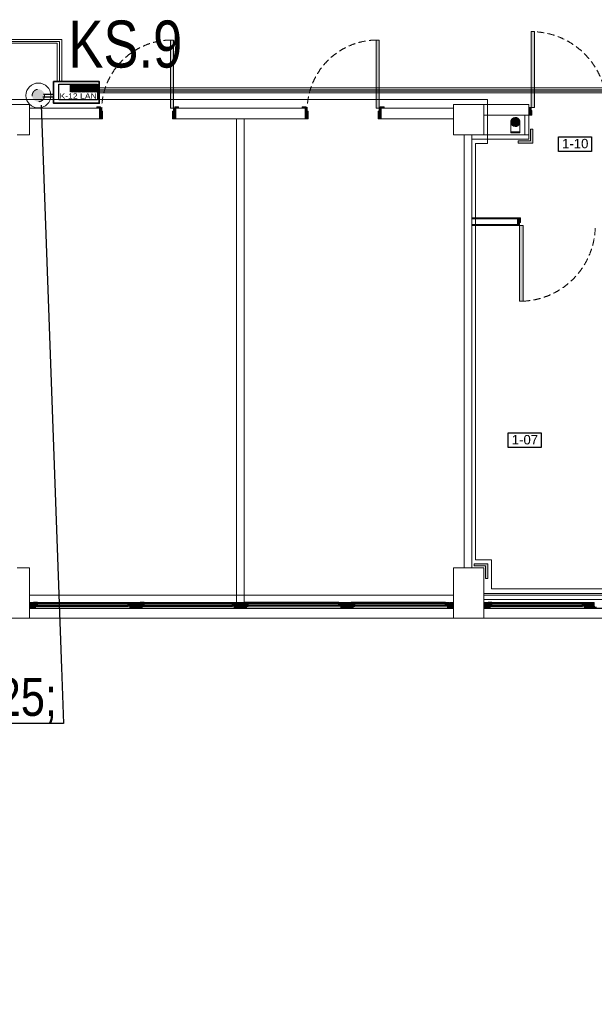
# Model space of a CAD drawing. Header units: millimetres. Extents: x -1662057 to -197461, y -941126 to 63888.
# Tile 36 of 209: x -1590217 to -1584103, y -699515 to -689050. Entities that reach past the tile are written whole.
import ezdxf
from ezdxf import colors
from ezdxf.entities.mleader import LeaderData, LeaderLine
from ezdxf.enums import TextEntityAlignment as Align
from ezdxf.math import Vec2, Vec3

# ---------------------------------------------------------------- set-up
doc = ezdxf.new("R2010")
doc.units = ezdxf.units.MM
doc.set_wipeout_variables(frame=1)
doc.linetypes.add('Dashed', pattern=[112.5, 75, -37.5])
doc.linetypes.add('KL', pattern=[4, 2, -2])
doc.layers.get('0').update_dxf_attribs({"linetype": 'CONTINUOUS'})
for name, color, linetype in [('2d - linijas _ fili.z', 7, 'CONTINUOUS'), ('_Logi', 7, 'CONTINUOUS'), ('Durvis', 7, 'CONTINUOUS'), ('esoshas', 7, 'CONTINUOUS'), ('ESS AS', 5, 'CONTINUOUS'), ('ESS_AS_iekartas', 102, 'CONTINUOUS'), ('explikaacija#1_Pen_No__1_Pen_No__7', 7, 'CONTINUOUS'), ('hachi', 7, 'CONTINUOUS'), ('Jaunas-W112', 7, 'CONTINUOUS'), ('UAS', 240, 'CONTINUOUS'), ('VS-AS_Iekartas', 5, 'CONTINUOUS')]:
    doc.layers.add(name, color=color, linetype=linetype)
for name, color, linetype, lineweight in [('AS', 1, 'CONTINUOUS', 18), ('AS_kabelis', 16, 'CONTINUOUS', 15), ('VS_AS', 5, 'CONTINUOUS', 25)]:
    doc.layers.add(name, color=color, linetype=linetype, lineweight=lineweight)
doc.styles.add('DEL_Arial Narrow', font='ARIALN.TTF')
doc.styles.add('GENERATED_STYLE_1', font='arial.ttf')
doc.styles.add('LV', font='arial.ttf')
doc.styles.add('MKM_Arial narrow', font='ARIALN.TTF')
doc.linetypes.add('Symbol-000', pattern='A,0,[2,AR-21.Shx,S=4.563492,R=0,X=0,Y=0],-625,0', length=625)

# ---------------------------------------------------------------- blocks, each defined once
blk = doc.blocks.new('DEL_VS-AS_kontroles_panelis')
blk.add_wipeout([(-326, 261), (326, 261), (326, -1), (-326, -1)]).dxf.layer = 'AS_kabelis'
at = {"layer": 'VS-AS_Iekartas', "color": 0}
for p, q in [((-325, 260), (325, 260)), ((-325, 0), (-325, 260)), ((-130, 252), (-122, 260)), ((-130, 229), (-99, 260)), ((-130, 207), (-77, 260)), ((-130, 184), (-54, 260)), ((-130, 162), (-32, 260)), ((-130, 139), (-9, 260)), ((-18, 130), (-130, 242)), ((-40, 130), (-130, 220)), ((-63, 130), (-130, 197)), ((-85, 130), (-130, 175)), ((5, 130), (-125, 260)), ((-117, 130), (13, 260)), ((27, 130), (-103, 260)), ((-95, 130), (35, 260)), ((50, 130), (-80, 260)), ((-72, 130), (58, 260)), ((72, 130), (-58, 260)), ((-50, 130), (80, 260)), ((95, 130), (-35, 260)), ((-27, 130), (103, 260)), ((117, 130), (-13, 260)), ((-5, 130), (125, 260)), ((139, 130), (9, 260)), ((18, 130), (148, 260)), ((162, 130), (32, 260)), ((40, 130), (170, 260)), ((184, 130), (54, 260)), ((63, 130), (193, 260)), ((207, 130), (77, 260)), ((85, 130), (215, 260)), ((229, 130), (99, 260)), ((108, 130), (238, 260)), ((252, 130), (122, 260)), ((130, 130), (260, 260)), ((274, 130), (144, 260)), ((152, 130), (282, 260)), ((297, 130), (167, 260)), ((175, 130), (305, 260)), ((319, 130), (189, 260)), ((197, 130), (325, 258)), ((325, 146), (211, 260)), ((220, 130), (325, 235)), ((325, 169), (234, 260)), ((242, 130), (325, 213)), ((325, 191), (256, 260)), ((265, 130), (325, 190)), ((325, 214), (279, 260)), ((287, 130), (325, 168)), ((325, 236), (301, 260)), ((325, 259), (324, 260)), ((325, 260), (325, 0)), ((325, 0), (-325, 0)), ((-108, 130), (-130, 152)), ((310, 130), (325, 145))]:
    blk.add_line(p, q, dxfattribs=at)
blk.add_lwpolyline([(-130, 260), (325, 260), (325, 130), (-130, 130)], close=True, dxfattribs=at)
at = {"layer": 'VS-AS_Iekartas', "color": 0, "style": 'DEL_Arial Narrow', "width": 1.4}
blk.add_attdef('TIPS', text='', height=90, dxfattribs=at).set_placement((0, -10), align=Align.BOTTOM_CENTER)
blk = doc.blocks.new('_None')

msp = doc.modelspace()

# ---------------------------------------------------------------- hatches: boundary and pattern name
at = {"layer": '2d - linijas _ fili.z', "linetype": 'Continuous', "lineweight": 0}
for points in [[(-1584782.51056, -690213.91679), (-1584782.51056, -690336.44351), (-1584915.37867, -690336.44351), (-1584915.37867, -690361.13582), (-1584782.51056, -690361.13582), (-1584757.81825, -690361.13582), (-1584757.81825, -690213.91679)], [(-1585383.18872, -694856.58321), (-1585260.662, -694856.58321), (-1585260.662, -694989.45133), (-1585235.96969, -694989.45133), (-1585235.96969, -694856.58321), (-1585235.96969, -694831.8909), (-1585383.18872, -694831.8909)]]:
    msp.add_hatch(color=7, dxfattribs=at).paths.add_polyline_path(points, flags=0)
at = {"layer": '_Logi', "linetype": 'Continuous'}
for points in [[(-1590068.90696, -695263.59387), (-1590068.90696, -695283.84387), (-1590028.40696, -695283.84387), (-1590028.40696, -695243.34387), (-1590068.90696, -695243.34387)], [(-1589024.00696, -695263.59387), (-1589024.00696, -695243.34387), (-1589064.50696, -695243.34387), (-1589064.50696, -695283.84387), (-1589024.00696, -695283.84387)], [(-1588934.90696, -695263.59387), (-1588934.90696, -695283.84387), (-1588894.40696, -695283.84387), (-1588894.40696, -695243.34387), (-1588934.90696, -695243.34387)], [(-1587914.30696, -695263.59387), (-1587914.30696, -695243.34387), (-1587954.80696, -695243.34387), (-1587954.80696, -695283.84387), (-1587914.30696, -695283.84387)], [(-1587825.20696, -695263.59387), (-1587825.20696, -695283.84387), (-1587784.70696, -695283.84387), (-1587784.70696, -695243.34387), (-1587825.20696, -695243.34387)], [(-1586780.30696, -695263.59387), (-1586780.30696, -695243.34387), (-1586820.80696, -695243.34387), (-1586820.80696, -695283.84387), (-1586780.30696, -695283.84387)], [(-1586691.20696, -695263.59387), (-1586691.20696, -695283.84387), (-1586650.70696, -695283.84387), (-1586650.70696, -695243.34387), (-1586691.20696, -695243.34387)], [(-1585646.30696, -695263.59387), (-1585646.30696, -695243.34387), (-1585686.80696, -695243.34387), (-1585686.80696, -695283.84387), (-1585646.30696, -695283.84387)], [(-1585233.20696, -695263.59387), (-1585233.20696, -695283.84387), (-1585192.70696, -695283.84387), (-1585192.70696, -695243.34387), (-1585233.20696, -695243.34387)], [(-1584188.30696, -695263.59387), (-1584188.30696, -695243.34387), (-1584228.80696, -695243.34387), (-1584228.80696, -695283.84387), (-1584188.30696, -695283.84387)]]:
    msp.add_hatch(color=7, dxfattribs=at).paths.add_polyline_path(points, flags=0)
at = {"layer": 'Durvis', "linetype": 'Continuous', "lineweight": 0}
for points in [[(-1584777.17696, -689982.39387), (-1584740.63866, -689982.39387), (-1584740.63866, -689177.25387), (-1584777.17696, -689177.25387)], [(-1588580.28974, -689990.49387), (-1588580.28974, -689266.35387), (-1588612.68974, -689266.35387), (-1588612.68974, -689990.49387)], [(-1586393.52751, -689990.49387), (-1586393.52751, -689266.35387), (-1586425.92751, -689266.35387), (-1586425.92751, -689990.49387)], [(-1589357.07974, -689990.49387), (-1589357.07974, -689975.10387), (-1589397.57974, -689975.10387), (-1589397.57974, -689990.49387)], [(-1589367.60974, -690103.89387), (-1589335.20974, -690103.89387), (-1589335.20974, -690022.89387), (-1589344.92974, -690022.89387), (-1589344.92974, -689990.49387), (-1589367.60974, -689990.49387)], [(-1588557.60974, -689990.49387), (-1588580.28974, -689990.49387), (-1588580.28974, -690022.89387), (-1588590.00974, -690022.89387), (-1588590.00974, -690103.89387), (-1588557.60974, -690103.89387)], [(-1588568.13974, -689975.10387), (-1588568.13974, -689990.49387), (-1588527.63974, -689990.49387), (-1588527.63974, -689975.10387)], [(-1587170.31751, -689990.49387), (-1587170.31751, -689975.10387), (-1587210.81751, -689975.10387), (-1587210.81751, -689990.49387)], [(-1587180.84751, -690103.89387), (-1587148.44751, -690103.89387), (-1587148.44751, -690022.89387), (-1587158.16751, -690022.89387), (-1587158.16751, -689990.49387), (-1587180.84751, -689990.49387)], [(-1586370.84751, -689990.49387), (-1586393.52751, -689990.49387), (-1586393.52751, -690022.89387), (-1586403.24751, -690022.89387), (-1586403.24751, -690103.89387), (-1586370.84751, -690103.89387)], [(-1586381.37751, -689975.10387), (-1586381.37751, -689990.49387), (-1586340.87751, -689990.49387), (-1586340.87751, -689975.10387)], [(-1584799.85696, -689982.39387), (-1584799.85696, -690063.39387), (-1584767.45696, -690063.39387), (-1584767.45696, -690014.79387), (-1584777.17696, -690014.79387), (-1584777.17696, -689982.39387)], [(-1584921.35696, -691237.89387), (-1584898.67696, -691237.89387), (-1584898.67696, -691205.49387), (-1584888.95696, -691205.49387), (-1584888.95696, -691156.89387), (-1584921.35696, -691156.89387)], [(-1584898.67696, -691237.89387), (-1584898.67696, -692043.03387), (-1584862.13866, -692043.03387), (-1584862.13866, -691237.89387)], [(-1590113.45696, -695304.09387), (-1590048.65696, -695304.09387), (-1590048.65696, -695287.22067), (-1590068.90696, -695287.22067), (-1590073.40579, -695287.22067), (-1590073.40579, -695243.34387), (-1590113.45696, -695243.34387)], [(-1588979.45696, -695304.09387), (-1588979.45696, -695243.34387), (-1589019.50812, -695243.34387), (-1589019.50812, -695287.22067), (-1589024.00696, -695287.22067), (-1589044.25696, -695287.22067), (-1589044.25696, -695304.09387)], [(-1588979.45696, -695304.09387), (-1588914.65696, -695304.09387), (-1588914.65696, -695287.22067), (-1588934.90696, -695287.22067), (-1588939.40579, -695287.22067), (-1588939.40579, -695243.34387), (-1588979.45696, -695243.34387)], [(-1587869.75696, -695304.09387), (-1587869.75696, -695243.34387), (-1587909.80812, -695243.34387), (-1587909.80812, -695287.22067), (-1587914.30696, -695287.22067), (-1587934.55696, -695287.22067), (-1587934.55696, -695304.09387)], [(-1587869.75696, -695304.09387), (-1587804.95696, -695304.09387), (-1587804.95696, -695287.22067), (-1587825.20696, -695287.22067), (-1587829.70579, -695287.22067), (-1587829.70579, -695243.34387), (-1587869.75696, -695243.34387)], [(-1586735.75696, -695304.09387), (-1586735.75696, -695243.34387), (-1586775.80812, -695243.34387), (-1586775.80812, -695287.22067), (-1586780.30696, -695287.22067), (-1586800.55696, -695287.22067), (-1586800.55696, -695304.09387)], [(-1586735.75696, -695304.09387), (-1586670.95696, -695304.09387), (-1586670.95696, -695287.22067), (-1586691.20696, -695287.22067), (-1586695.70579, -695287.22067), (-1586695.70579, -695243.34387), (-1586735.75696, -695243.34387)], [(-1585601.75696, -695304.09387), (-1585601.75696, -695243.34387), (-1585641.80812, -695243.34387), (-1585641.80812, -695287.22067), (-1585646.30696, -695287.22067), (-1585666.55696, -695287.22067), (-1585666.55696, -695304.09387)], [(-1585277.75696, -695304.09387), (-1585212.95696, -695304.09387), (-1585212.95696, -695287.22067), (-1585233.20696, -695287.22067), (-1585237.70579, -695287.22067), (-1585237.70579, -695243.34387), (-1585277.75696, -695243.34387)], [(-1584143.75696, -695304.09387), (-1584143.75696, -695243.34387), (-1584183.80812, -695243.34387), (-1584183.80812, -695287.22067), (-1584188.30696, -695287.22067), (-1584208.55696, -695287.22067), (-1584208.55696, -695304.09387)], [(-1584143.75696, -695304.09387), (-1584078.95696, -695304.09387), (-1584078.95696, -695287.22067), (-1584099.20696, -695287.22067), (-1584103.70579, -695287.22067), (-1584103.70579, -695243.34387), (-1584143.75696, -695243.34387)]]:
    msp.add_hatch(color=7, dxfattribs=at).paths.add_polyline_path(points, flags=0)
at = {"layer": 'esoshas', "linetype": 'Continuous', "lineweight": 0}
msp.add_hatch(color=7, dxfattribs=at).paths.add_polyline_path([(-1584992.60856, -690137.43796, 1), (-1584895.40856, -690137.43796, 1)], flags=0)
at = {"layer": 'Jaunas-W112', "linetype": 'Continuous', "lineweight": 0}
for points in [[(-1584921.35696, -691156.89387), (-1585407.35696, -691156.89387), (-1585407.35696, -691167.01887), (-1584921.35696, -691167.01887)], [(-1585407.35696, -691237.89387), (-1584921.35696, -691237.89387), (-1584921.35696, -691227.76887), (-1585407.35696, -691227.76887)]]:
    msp.add_hatch(color=7, dxfattribs=at).paths.add_polyline_path(points, flags=0)
at = {"layer": 'UAS'}
h = msp.add_hatch(color=5, dxfattribs=at)
h.paths.add_polyline_path([(-1590018.2478, -689855.72725), (-1590047.41334, -689796.57045, 0.2855923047), (-1590084.20351, -689855.72725, 0.5262828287), (-1589994.58103, -689917.29055)])
h.paths.add_polyline_path([(-1590018.85911, -689854.48732), (-1590018.74721, -689854.42815), (-1589994.58103, -689917.29055, 0.3103731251), (-1589952.29209, -689855.72725, 0.5557031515), (-1590047.41334, -689796.57045)])

# ---------------------------------------------------------------- linework, layer by layer
at = {"color": 7, "linetype": 'Symbol-000', "lineweight": 0}
for p, q in [((-1590492.57448, -689897.49007), (-1585238.72063, -689897.49007)), ((-1585238.72063, -689897.49007), (-1585238.72063, -690364.47779)), ((-1585238.72063, -690364.47779), (-1585368.1917, -690364.47779)), ((-1585368.1917, -690364.47779), (-1585368.1917, -694790.61404)), ((-1585198.62805, -694790.61404), (-1585368.1917, -694790.61404)), ((-1585198.62805, -695098.92988), (-1585198.62805, -694790.61404)), ((-1580816.59187, -695098.92988), (-1585198.62805, -695098.92988))]:
    msp.add_line(p, q, dxfattribs=at)
at = {"color": 7, "linetype": 'Continuous', "lineweight": 0}
for p, q in [((-1584992.60856, -690137.43796), (-1584992.60856, -690253.34368)), ((-1584895.40856, -690137.43796), (-1584895.40856, -690253.34368)), ((-1584895.40856, -690242.90212), (-1584992.60856, -690242.90212)), ((-1584895.40856, -690253.34368), (-1584992.60856, -690253.34368))]:
    msp.add_line(p, q, dxfattribs=at)
at = {"layer": '2d - linijas _ fili.z', "color": 7, "linetype": 'Continuous', "lineweight": 0}
for p, q in [((-1584782.51056, -690213.91679), (-1584782.51056, -690336.44351)), ((-1584757.81825, -690213.91679), (-1584782.51056, -690213.91679)), ((-1584757.81825, -690361.13582), (-1584757.81825, -690213.91679)), ((-1584782.51056, -690336.44351), (-1584915.37867, -690336.44351)), ((-1584915.37867, -690336.44351), (-1584915.37867, -690361.13582)), ((-1584915.37867, -690361.13582), (-1584782.51056, -690361.13582)), ((-1584782.51056, -690361.13582), (-1584757.81825, -690361.13582)), ((-1585235.96969, -694831.8909), (-1585383.18872, -694831.8909)), ((-1585383.18872, -694831.8909), (-1585383.18872, -694856.58321)), ((-1585383.18872, -694856.58321), (-1585260.662, -694856.58321)), ((-1585260.662, -694856.58321), (-1585260.662, -694989.45133)), ((-1585235.96969, -694856.58321), (-1585235.96969, -694831.8909)), ((-1585235.96969, -694989.45133), (-1585235.96969, -694856.58321)), ((-1585260.662, -694989.45133), (-1585235.96969, -694989.45133)), ((-1580741.75696, -695147.82583), (-1585277.75696, -695147.82583))]:
    msp.add_line(p, q, dxfattribs=at)
at = {"layer": '_Logi', "color": 7, "linetype": 'Continuous'}
for p, q in [((-1590113.45696, -695304.09387), (-1585601.75696, -695304.09387)), ((-1590028.40696, -695243.34387), (-1590068.90696, -695243.34387)), ((-1590068.90696, -695243.34387), (-1590068.90696, -695263.59387)), ((-1590068.90696, -695263.59387), (-1590068.90696, -695283.84387)), ((-1590068.90696, -695283.84387), (-1590028.40696, -695283.84387)), ((-1590028.40696, -695283.84387), (-1590028.40696, -695243.34387)), ((-1590028.40696, -695243.34387), (-1589064.50696, -695243.34387)), ((-1589064.50696, -695255.49387), (-1590028.40696, -695255.49387)), ((-1589064.50696, -695271.69387), (-1590028.40696, -695271.69387)), ((-1590028.40696, -695283.84387), (-1589064.50696, -695283.84387)), ((-1589064.50696, -695283.84387), (-1589064.50696, -695243.34387)), ((-1589064.50696, -695243.34387), (-1589024.00696, -695243.34387)), ((-1589024.00696, -695283.84387), (-1589064.50696, -695283.84387)), ((-1589024.00696, -695243.34387), (-1589024.00696, -695263.59387)), ((-1589024.00696, -695263.59387), (-1589024.00696, -695283.84387)), ((-1588894.40696, -695243.34387), (-1588934.90696, -695243.34387)), ((-1588934.90696, -695243.34387), (-1588934.90696, -695263.59387)), ((-1588934.90696, -695263.59387), (-1588934.90696, -695283.84387)), ((-1588934.90696, -695283.84387), (-1588894.40696, -695283.84387)), ((-1588894.40696, -695283.84387), (-1588894.40696, -695243.34387)), ((-1588894.40696, -695243.34387), (-1587954.80696, -695243.34387)), ((-1587954.80696, -695255.49387), (-1588894.40696, -695255.49387)), ((-1587954.80696, -695271.69387), (-1588894.40696, -695271.69387)), ((-1588894.40696, -695283.84387), (-1587954.80696, -695283.84387)), ((-1587954.80696, -695283.84387), (-1587954.80696, -695243.34387)), ((-1587954.80696, -695243.34387), (-1587914.30696, -695243.34387)), ((-1587914.30696, -695283.84387), (-1587954.80696, -695283.84387)), ((-1587914.30696, -695243.34387), (-1587914.30696, -695263.59387)), ((-1587914.30696, -695263.59387), (-1587914.30696, -695283.84387)), ((-1587784.70696, -695243.34387), (-1587825.20696, -695243.34387)), ((-1587825.20696, -695243.34387), (-1587825.20696, -695263.59387)), ((-1587825.20696, -695263.59387), (-1587825.20696, -695283.84387)), ((-1587825.20696, -695283.84387), (-1587784.70696, -695283.84387)), ((-1587784.70696, -695283.84387), (-1587784.70696, -695243.34387)), ((-1586820.80696, -695243.34387), (-1587784.70696, -695243.34387)), ((-1587784.70696, -695255.49387), (-1586820.80696, -695255.49387)), ((-1587784.70696, -695271.69387), (-1586820.80696, -695271.69387)), ((-1586820.80696, -695283.84387), (-1587784.70696, -695283.84387)), ((-1586820.80696, -695283.84387), (-1586820.80696, -695243.34387)), ((-1586820.80696, -695243.34387), (-1586780.30696, -695243.34387)), ((-1586780.30696, -695283.84387), (-1586820.80696, -695283.84387)), ((-1586780.30696, -695243.34387), (-1586780.30696, -695263.59387)), ((-1586780.30696, -695263.59387), (-1586780.30696, -695283.84387)), ((-1586650.70696, -695243.34387), (-1586691.20696, -695243.34387)), ((-1586691.20696, -695243.34387), (-1586691.20696, -695263.59387)), ((-1586691.20696, -695263.59387), (-1586691.20696, -695283.84387)), ((-1586691.20696, -695283.84387), (-1586650.70696, -695283.84387)), ((-1586650.70696, -695283.84387), (-1586650.70696, -695243.34387)), ((-1585686.80696, -695243.34387), (-1586650.70696, -695243.34387)), ((-1586650.70696, -695255.49387), (-1585686.80696, -695255.49387)), ((-1586650.70696, -695271.69387), (-1585686.80696, -695271.69387)), ((-1585686.80696, -695283.84387), (-1586650.70696, -695283.84387)), ((-1586087.75696, -695304.09387), (-1585601.75696, -695304.09387)), ((-1585686.80696, -695283.84387), (-1585686.80696, -695243.34387)), ((-1585686.80696, -695243.34387), (-1585646.30696, -695243.34387)), ((-1585646.30696, -695283.84387), (-1585686.80696, -695283.84387)), ((-1585646.30696, -695243.34387), (-1585646.30696, -695263.59387)), ((-1585646.30696, -695263.59387), (-1585646.30696, -695283.84387)), ((-1585277.75696, -695304.09387), (-1580741.75696, -695304.09387)), ((-1585192.70696, -695243.34387), (-1585233.20696, -695243.34387)), ((-1585233.20696, -695243.34387), (-1585233.20696, -695263.59387)), ((-1585233.20696, -695263.59387), (-1585233.20696, -695283.84387)), ((-1585233.20696, -695283.84387), (-1585192.70696, -695283.84387)), ((-1585192.70696, -695283.84387), (-1585192.70696, -695243.34387)), ((-1585192.70696, -695243.34387), (-1584228.80696, -695243.34387)), ((-1584228.80696, -695255.49387), (-1585192.70696, -695255.49387)), ((-1584228.80696, -695271.69387), (-1585192.70696, -695271.69387)), ((-1585192.70696, -695283.84387), (-1584228.80696, -695283.84387)), ((-1584228.80696, -695283.84387), (-1584228.80696, -695243.34387)), ((-1584228.80696, -695243.34387), (-1584188.30696, -695243.34387)), ((-1584188.30696, -695283.84387), (-1584228.80696, -695283.84387)), ((-1584188.30696, -695243.34387), (-1584188.30696, -695263.59387)), ((-1584188.30696, -695263.59387), (-1584188.30696, -695283.84387))]:
    msp.add_line(p, q, dxfattribs=at)
at = {"layer": 'Durvis', "color": 7, "linetype": 'Continuous', "lineweight": 0}
for p, q in [((-1584777.17696, -689982.39387), (-1584777.17696, -689177.25387)), ((-1584777.17696, -689177.25387), (-1584740.63866, -689177.25387)), ((-1584740.63866, -689177.25387), (-1584740.63866, -689982.39387)), ((-1588580.28974, -689266.35387), (-1588612.68974, -689266.35387)), ((-1588612.68974, -689266.35387), (-1588612.68974, -689990.49387)), ((-1588580.28974, -689990.49387), (-1588580.28974, -689266.35387)), ((-1586393.52751, -689266.35387), (-1586425.92751, -689266.35387)), ((-1586425.92751, -689266.35387), (-1586425.92751, -689990.49387)), ((-1586393.52751, -689990.49387), (-1586393.52751, -689266.35387)), ((-1589397.57974, -689990.49387), (-1589397.57974, -689975.10387)), ((-1589397.57974, -689975.10387), (-1589357.07974, -689975.10387)), ((-1589357.07974, -689990.49387), (-1589397.57974, -689990.49387)), ((-1589344.92974, -689990.49387), (-1589367.60974, -689990.49387)), ((-1589367.60974, -689990.49387), (-1589367.60974, -690103.89387)), ((-1589357.07974, -689975.10387), (-1589357.07974, -689990.49387)), ((-1589344.92974, -690022.89387), (-1589344.92974, -689990.49387)), ((-1589335.20974, -690022.89387), (-1589344.92974, -690022.89387)), ((-1589335.20974, -690103.89387), (-1589335.20974, -690022.89387)), ((-1588612.68974, -689990.49387), (-1588580.28974, -689990.49387)), ((-1588580.28974, -690022.89387), (-1588590.00974, -690022.89387)), ((-1588590.00974, -690022.89387), (-1588590.00974, -690103.89387)), ((-1588557.60974, -689990.49387), (-1588580.28974, -689990.49387)), ((-1588580.28974, -689990.49387), (-1588580.28974, -690022.89387)), ((-1588568.13974, -689975.10387), (-1588527.63974, -689975.10387)), ((-1588568.13974, -689990.49387), (-1588568.13974, -689975.10387)), ((-1588527.63974, -689990.49387), (-1588568.13974, -689990.49387)), ((-1588557.60974, -690103.89387), (-1588557.60974, -689990.49387)), ((-1588527.63974, -689975.10387), (-1588527.63974, -689990.49387)), ((-1587210.81751, -689990.49387), (-1587210.81751, -689975.10387)), ((-1587210.81751, -689975.10387), (-1587170.31751, -689975.10387)), ((-1587170.31751, -689990.49387), (-1587210.81751, -689990.49387)), ((-1587158.16751, -689990.49387), (-1587180.84751, -689990.49387)), ((-1587180.84751, -689990.49387), (-1587180.84751, -690103.89387)), ((-1587170.31751, -689975.10387), (-1587170.31751, -689990.49387)), ((-1587158.16751, -690022.89387), (-1587158.16751, -689990.49387)), ((-1587148.44751, -690022.89387), (-1587158.16751, -690022.89387)), ((-1587148.44751, -690103.89387), (-1587148.44751, -690022.89387)), ((-1586425.92751, -689990.49387), (-1586393.52751, -689990.49387)), ((-1586393.52751, -690022.89387), (-1586403.24751, -690022.89387)), ((-1586403.24751, -690022.89387), (-1586403.24751, -690103.89387)), ((-1586370.84751, -689990.49387), (-1586393.52751, -689990.49387)), ((-1586393.52751, -689990.49387), (-1586393.52751, -690022.89387)), ((-1586381.37751, -689975.10387), (-1586340.87751, -689975.10387)), ((-1586381.37751, -689990.49387), (-1586381.37751, -689975.10387)), ((-1586340.87751, -689990.49387), (-1586381.37751, -689990.49387)), ((-1586370.84751, -690103.89387), (-1586370.84751, -689990.49387)), ((-1586340.87751, -689975.10387), (-1586340.87751, -689990.49387)), ((-1584799.85696, -689982.39387), (-1584777.17696, -689982.39387)), ((-1584799.85696, -690063.39387), (-1584799.85696, -689982.39387)), ((-1584767.45696, -690063.39387), (-1584799.85696, -690063.39387)), ((-1584777.17696, -689982.39387), (-1584777.17696, -690014.79387)), ((-1584740.63866, -689982.39387), (-1584777.17696, -689982.39387)), ((-1584777.17696, -690014.79387), (-1584767.45696, -690014.79387)), ((-1584767.45696, -690014.79387), (-1584767.45696, -690063.39387)), ((-1589367.60974, -690103.89387), (-1589335.20974, -690103.89387)), ((-1588590.00974, -690103.89387), (-1588557.60974, -690103.89387)), ((-1587180.84751, -690103.89387), (-1587148.44751, -690103.89387)), ((-1586403.24751, -690103.89387), (-1586370.84751, -690103.89387)), ((-1584888.95696, -691156.89387), (-1584921.35696, -691156.89387)), ((-1584921.35696, -691156.89387), (-1584921.35696, -691237.89387)), ((-1584898.67696, -691237.89387), (-1584898.67696, -691205.49387)), ((-1584898.67696, -691205.49387), (-1584888.95696, -691205.49387)), ((-1584888.95696, -691205.49387), (-1584888.95696, -691156.89387)), ((-1584921.35696, -691237.89387), (-1584898.67696, -691237.89387)), ((-1584898.67696, -691237.89387), (-1584898.67696, -692043.03387)), ((-1584862.13866, -691237.89387), (-1584898.67696, -691237.89387)), ((-1584862.13866, -692043.03387), (-1584862.13866, -691237.89387)), ((-1584898.67696, -692043.03387), (-1584862.13866, -692043.03387)), ((-1590073.40579, -695243.34387), (-1590113.45696, -695243.34387)), ((-1590113.45696, -695243.34387), (-1590113.45696, -695304.09387)), ((-1590113.45696, -695304.09387), (-1590048.65696, -695304.09387)), ((-1590073.40579, -695287.22067), (-1590073.40579, -695243.34387)), ((-1590068.90696, -695287.22067), (-1590073.40579, -695287.22067)), ((-1590048.65696, -695287.22067), (-1590068.90696, -695287.22067)), ((-1590048.65696, -695304.09387), (-1590048.65696, -695287.22067)), ((-1589044.25696, -695304.09387), (-1589044.25696, -695287.22067)), ((-1589044.25696, -695287.22067), (-1589024.00696, -695287.22067)), ((-1588979.45696, -695304.09387), (-1589044.25696, -695304.09387)), ((-1589024.00696, -695287.22067), (-1589019.50812, -695287.22067)), ((-1589019.50812, -695287.22067), (-1589019.50812, -695243.34387)), ((-1589019.50812, -695243.34387), (-1588979.45696, -695243.34387)), ((-1588939.40579, -695243.34387), (-1588979.45696, -695243.34387)), ((-1588979.45696, -695243.34387), (-1588979.45696, -695304.09387)), ((-1588979.45696, -695243.34387), (-1588979.45696, -695304.09387)), ((-1588979.45696, -695304.09387), (-1588914.65696, -695304.09387)), ((-1588939.40579, -695287.22067), (-1588939.40579, -695243.34387)), ((-1588934.90696, -695287.22067), (-1588939.40579, -695287.22067)), ((-1588914.65696, -695287.22067), (-1588934.90696, -695287.22067)), ((-1588914.65696, -695304.09387), (-1588914.65696, -695287.22067)), ((-1587934.55696, -695304.09387), (-1587934.55696, -695287.22067)), ((-1587934.55696, -695287.22067), (-1587914.30696, -695287.22067)), ((-1587869.75696, -695304.09387), (-1587934.55696, -695304.09387)), ((-1587914.30696, -695287.22067), (-1587909.80812, -695287.22067)), ((-1587909.80812, -695287.22067), (-1587909.80812, -695243.34387)), ((-1587909.80812, -695243.34387), (-1587869.75696, -695243.34387)), ((-1587869.75696, -695243.34387), (-1587869.75696, -695304.09387)), ((-1587829.70579, -695243.34387), (-1587869.75696, -695243.34387)), ((-1587869.75696, -695243.34387), (-1587869.75696, -695304.09387)), ((-1587869.75696, -695304.09387), (-1587804.95696, -695304.09387)), ((-1587829.70579, -695287.22067), (-1587829.70579, -695243.34387)), ((-1587825.20696, -695287.22067), (-1587829.70579, -695287.22067)), ((-1587804.95696, -695287.22067), (-1587825.20696, -695287.22067)), ((-1587804.95696, -695304.09387), (-1587804.95696, -695287.22067)), ((-1586800.55696, -695304.09387), (-1586800.55696, -695287.22067)), ((-1586800.55696, -695287.22067), (-1586780.30696, -695287.22067)), ((-1586735.75696, -695304.09387), (-1586800.55696, -695304.09387)), ((-1586780.30696, -695287.22067), (-1586775.80812, -695287.22067)), ((-1586775.80812, -695287.22067), (-1586775.80812, -695243.34387)), ((-1586775.80812, -695243.34387), (-1586735.75696, -695243.34387)), ((-1586735.75696, -695243.34387), (-1586735.75696, -695304.09387)), ((-1586695.70579, -695243.34387), (-1586735.75696, -695243.34387)), ((-1586735.75696, -695243.34387), (-1586735.75696, -695304.09387)), ((-1586735.75696, -695304.09387), (-1586670.95696, -695304.09387)), ((-1586695.70579, -695287.22067), (-1586695.70579, -695243.34387)), ((-1586691.20696, -695287.22067), (-1586695.70579, -695287.22067)), ((-1586670.95696, -695287.22067), (-1586691.20696, -695287.22067)), ((-1586670.95696, -695304.09387), (-1586670.95696, -695287.22067)), ((-1585666.55696, -695304.09387), (-1585666.55696, -695287.22067)), ((-1585666.55696, -695287.22067), (-1585646.30696, -695287.22067)), ((-1585601.75696, -695304.09387), (-1585666.55696, -695304.09387)), ((-1585646.30696, -695287.22067), (-1585641.80812, -695287.22067)), ((-1585641.80812, -695287.22067), (-1585641.80812, -695243.34387)), ((-1585641.80812, -695243.34387), (-1585601.75696, -695243.34387)), ((-1585601.75696, -695243.34387), (-1585601.75696, -695304.09387)), ((-1585237.70579, -695243.34387), (-1585277.75696, -695243.34387)), ((-1585277.75696, -695243.34387), (-1585277.75696, -695304.09387)), ((-1585277.75696, -695304.09387), (-1585212.95696, -695304.09387)), ((-1585237.70579, -695287.22067), (-1585237.70579, -695243.34387)), ((-1585233.20696, -695287.22067), (-1585237.70579, -695287.22067)), ((-1585212.95696, -695287.22067), (-1585233.20696, -695287.22067)), ((-1585212.95696, -695304.09387), (-1585212.95696, -695287.22067)), ((-1584208.55696, -695304.09387), (-1584208.55696, -695287.22067)), ((-1584208.55696, -695287.22067), (-1584188.30696, -695287.22067)), ((-1584143.75696, -695304.09387), (-1584208.55696, -695304.09387)), ((-1584188.30696, -695287.22067), (-1584183.80812, -695287.22067)), ((-1584183.80812, -695287.22067), (-1584183.80812, -695243.34387)), ((-1584183.80812, -695243.34387), (-1584143.75696, -695243.34387)), ((-1584103.70579, -695243.34387), (-1584143.75696, -695243.34387)), ((-1584143.75696, -695243.34387), (-1584143.75696, -695304.09387)), ((-1584143.75696, -695243.34387), (-1584143.75696, -695304.09387)), ((-1584143.75696, -695304.09387), (-1584078.95696, -695304.09387)), ((-1584103.70579, -695287.22067), (-1584103.70579, -695243.34387)), ((-1584099.20696, -695287.22067), (-1584103.70579, -695287.22067))]:
    msp.add_line(p, q, dxfattribs=at)
at = {"layer": 'Durvis', "color": 7, "linetype": 'Dashed', "lineweight": 0}
msp.add_circle((-1584944.00856, -690137.43796), 48.6, dxfattribs=at)
for centre, radius, start, end in [((-1584777.17696, -689982.39387), 805.14, 0, 87.28354265), ((-1588599.15341, -690012.32692), 746.09585, 91.039568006, 178.323110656), ((-1586412.39117, -690012.32692), 746.09585, 91.039568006, 178.323110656), ((-1584898.67696, -691237.89387), 805.14, 272.71645735, 0)]:
    msp.add_arc(centre, radius, start, end, dxfattribs=at)
at = {"layer": 'esoshas', "color": 7, "linetype": 'Continuous', "lineweight": 20}
for p, q in [((-1590113.45696, -689949.99387), (-1590437.45696, -689949.99387)), ((-1590113.45696, -690273.99387), (-1590113.45696, -689949.99387)), ((-1585277.75696, -689949.99387), (-1585601.75696, -689949.99387)), ((-1585601.75696, -689949.99387), (-1585601.75696, -690273.99387)), ((-1585277.75696, -690273.99387), (-1585277.75696, -689949.99387)), ((-1585277.75696, -689949.99387), (-1585277.75696, -690063.39387)), ((-1584799.85696, -689949.99387), (-1585277.75696, -689949.99387)), ((-1584799.85696, -690063.39387), (-1584799.85696, -689949.99387)), ((-1589367.60974, -689990.49387), (-1590113.45696, -689990.49387)), ((-1590113.45696, -689990.49387), (-1590113.45696, -690103.89387)), ((-1589367.60974, -690103.89387), (-1589367.60974, -689990.49387)), ((-1587180.84751, -689990.49387), (-1588557.60974, -689990.49387)), ((-1588557.60974, -689990.49387), (-1588557.60974, -690103.89387)), ((-1587180.84751, -690103.89387), (-1587180.84751, -689990.49387)), ((-1585601.75696, -689990.49387), (-1586370.84751, -689990.49387)), ((-1586370.84751, -689990.49387), (-1586370.84751, -690103.89387)), ((-1585601.75696, -690103.89387), (-1585601.75696, -689990.49387)), ((-1585277.75696, -690063.39387), (-1584799.85696, -690063.39387)), ((-1590113.45696, -690103.89387), (-1589367.60974, -690103.89387)), ((-1588557.60974, -690103.89387), (-1587180.84751, -690103.89387)), ((-1587909.80812, -690103.89387), (-1587909.80812, -695243.34387)), ((-1587828.80812, -690103.89387), (-1587909.80812, -690103.89387)), ((-1587828.80812, -695243.34387), (-1587828.80812, -690103.89387)), ((-1586370.84751, -690103.89387), (-1585601.75696, -690103.89387)), ((-1590243.05696, -690273.99387), (-1590113.45696, -690273.99387)), ((-1585601.75696, -690273.99387), (-1585488.35696, -690273.99387)), ((-1585488.35696, -690273.99387), (-1585407.35696, -690273.99387)), ((-1585488.35696, -690273.99387), (-1585488.35696, -694874.79387)), ((-1585407.35696, -690273.99387), (-1585488.35696, -690273.99387)), ((-1585407.35696, -690273.99387), (-1585277.75696, -690273.99387)), ((-1585407.35696, -694874.79387), (-1585407.35696, -690273.99387)), ((-1590113.45696, -694874.79387), (-1590243.05696, -694874.79387)), ((-1590113.45696, -695409.39387), (-1590113.45696, -694874.79387)), ((-1585488.35696, -694874.79387), (-1585601.75696, -694874.79387)), ((-1585601.75696, -694874.79387), (-1585601.75696, -695409.39387)), ((-1585407.35696, -694874.79387), (-1585488.35696, -694874.79387)), ((-1585488.35696, -694874.79387), (-1585407.35696, -694874.79387)), ((-1585277.75696, -694874.79387), (-1585407.35696, -694874.79387)), ((-1585277.75696, -695409.39387), (-1585277.75696, -694874.79387)), ((-1587909.80812, -695243.34387), (-1587828.80812, -695243.34387)), ((-1590437.45696, -695409.39387), (-1590113.45696, -695409.39387)), ((-1585601.75696, -695409.39387), (-1585277.75696, -695409.39387))]:
    msp.add_line(p, q, dxfattribs=at)
at = {"layer": 'esoshas', "color": 7, "linetype": 'Continuous', "lineweight": 0}
for p, q in [((-1585407.35696, -690273.99387), (-1585488.35696, -690273.99387)), ((-1585407.35696, -694874.79387), (-1585488.35696, -694874.79387)), ((-1585601.75696, -695166.39387), (-1590113.45696, -695166.39387)), ((-1590113.45696, -695166.39387), (-1590113.45696, -695409.39387)), ((-1585601.75696, -695409.39387), (-1585601.75696, -695166.39387)), ((-1580741.75696, -695166.39387), (-1585277.75696, -695166.39387)), ((-1585277.75696, -695166.39387), (-1585277.75696, -695409.39387)), ((-1590113.45696, -695409.39387), (-1585601.75696, -695409.39387)), ((-1585277.75696, -695409.39387), (-1580741.75696, -695409.39387))]:
    msp.add_line(p, q, dxfattribs=at)
at = {"layer": 'esoshas', "color": 7, "linetype": 'Continuous', "lineweight": 20}
for start, end in [(0, 180), (180, 0)]:
    msp.add_arc((-1584944.00856, -690137.43796), 48.6, start, end, dxfattribs=at)
at = {"layer": 'explikaacija#1_Pen_No__1_Pen_No__7', "linetype": 'Continuous', "flags": 128}
for points in [[(-1584485.07017, -690293.73752), (-1584134.37665, -690293.73752), (-1584134.37665, -690450.88049), (-1584485.07017, -690450.88049)], [(-1585020.27951, -693440.99733), (-1584669.58599, -693440.99733), (-1584669.58599, -693598.1403), (-1585020.27951, -693598.1403)]]:
    msp.add_lwpolyline(points, close=True, dxfattribs=at)
at = {"layer": 'hachi', "color": 7, "linetype": 'Continuous', "lineweight": 0}
for p, q in [((-1584844.40696, -690273.99387), (-1584844.40696, -690063.39387)), ((-1584844.40696, -690063.39387), (-1584799.85696, -690063.39387)), ((-1584799.85696, -690063.39387), (-1584799.85696, -690273.99387)), ((-1585407.35696, -690273.99387), (-1584799.85696, -690273.99387)), ((-1585407.35696, -690318.54387), (-1585407.35696, -690273.99387)), ((-1584799.85696, -690273.99387), (-1584844.40696, -690273.99387)), ((-1584799.85696, -690273.99387), (-1584799.85696, -690318.54387)), ((-1584799.85696, -690318.54387), (-1585407.35696, -690318.54387)), ((-1580741.75696, -695166.39387), (-1585277.75696, -695166.39387)), ((-1585277.75696, -695166.39387), (-1585277.75696, -695211.96544)), ((-1585277.75696, -695211.96544), (-1580741.75696, -695211.96544))]:
    msp.add_line(p, q, dxfattribs=at)
at = {"layer": 'Jaunas-W112', "color": 7, "linetype": 'Continuous', "lineweight": 0}
for p, q in [((-1584921.35696, -691156.89387), (-1585407.35696, -691156.89387)), ((-1585407.35696, -691156.89387), (-1585407.35696, -691167.01887)), ((-1584921.35696, -691167.01887), (-1585407.35696, -691167.01887)), ((-1585407.35696, -691167.01887), (-1585407.35696, -691227.76887)), ((-1585407.35696, -691227.76887), (-1584921.35696, -691227.76887)), ((-1585407.35696, -691227.76887), (-1585407.35696, -691237.89387)), ((-1584921.35696, -691156.89387), (-1584921.35696, -691167.01887)), ((-1584921.35696, -691167.01887), (-1584921.35696, -691227.76887)), ((-1584921.35696, -691227.76887), (-1584921.35696, -691237.89387)), ((-1585407.35696, -691237.89387), (-1584921.35696, -691237.89387))]:
    msp.add_line(p, q, dxfattribs=at)
at = {"layer": 'UAS', "color": 5, "linetype": 'ByBlock', "lineweight": 18, "ltscale": 50}
msp.add_circle((-1590018.19579, -689855.69974), 132.47566, dxfattribs=at)
at = {"layer": 'UAS', "color": 5, "linetype": 'KL', "lineweight": 18, "ltscale": 50}
msp.add_circle((-1590018.2478, -689855.72725), 65.95571, dxfattribs=at)
at = {"layer": 'VS_AS', "color": 6, "lineweight": 35}
msp.add_lwpolyline([(-1589856.229, -689707.44332), (-1589370.23992, -689707.44332), (-1589370.23992, -689938.75181), (-1589856.229, -689938.75181)], close=True, dxfattribs=at)

# ---------------------------------------------------------------- texts
at = {"layer": 'AS', "color": 6, "style": 'LV', "width": 0.8}
msp.add_text('KS.9', height=500, dxfattribs=at).set_placement((-1589698.85847, -689558.94094))
at = {"layer": 'explikaacija#1_Pen_No__1_Pen_No__7', "linetype": 'Continuous', "char_height": 100, "attachment_point": 7, "style": 'GENERATED_STYLE_1'}
for s, insert in [('{ 1-10 }', (-1584485.07017, -690418.20181)), ('{ 1-07 }', (-1585020.27951, -693565.46162))]:
    msp.add_mtext(s, dxfattribs=dict(at, insert=insert))

# ---------------------------------------------------------------- next in the draw order: block references
at = {"layer": 'ESS AS', "color": 6, "transparency": 33554687}
ref = msp.add_blockref('DEL_VS-AS_kontroles_panelis', (-1589595.39382, -689900.95219), dxfattribs=dict(at, xscale=0.6328124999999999, yscale=0.6328124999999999, zscale=0.6328124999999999, rotation=359.9240141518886))
ref.add_attrib('TIPS', 'K-12 LAN', dxfattribs={"layer": 'VS-AS_Iekartas', "height": 56.953125, "rotation": 359.92401415, "style": 'DEL_Arial Narrow', "width": 1.4}).set_placement((-1589595.40221, -689907.28031), align=Align.BOTTOM_CENTER)

# ---------------------------------------------------------------- next in the draw order: linework, layer by layer
at = {"layer": 'VS_AS', "color": 5, "lineweight": 20}
for points in [[(-1589770.57836, -689705.47584), (-1589770.57836, -689261.91298), (-1598712.02259, -689261.91298), (-1598712.02259, -689848.22422)], [(-1589368.56461, -689775.16769), (-1572244.6269, -689775.16769), (-1572244.6269, -695867.97139), (-1567527.34979, -698945.14189)]]:
    msp.add_lwpolyline(points, dxfattribs=at)
at = {"layer": 'VS_AS', "color": 1, "lineweight": 20}
for points in [[(-1597958.38087, -690115.82865), (-1597958.38087, -689282.39855), (-1589793.17565, -689282.39855), (-1589793.17565, -689704.17458)], [(-1568320.30549, -699515.31749), (-1568914.81162, -699137.79985), (-1568459.21843, -698519.16155), (-1572417.12643, -695956.63378), (-1572417.12643, -689828.75178), (-1589372.69517, -689828.75178)]]:
    msp.add_lwpolyline(points, dxfattribs=at)
at = {"layer": 'VS_AS', "color": 6, "lineweight": 20}
for points in [[(-1589818.80752, -689704.17458), (-1589818.80752, -689300.14528), (-1597885.39192, -689300.14528), (-1597885.39192, -690117.30341)], [(-1567964.42911, -699176.03215), (-1567964.42911, -698807.88049), (-1572349.87076, -695943.57159), (-1572349.87076, -689810.97716), (-1589371.08066, -689810.97716)], [(-1589368.78852, -689794.57507), (-1572298.90754, -689794.57507), (-1572298.90754, -695905.28352), (-1567318.90673, -699200.32856), (-1567523.41957, -699494.04187)]]:
    msp.add_lwpolyline(points, dxfattribs=at)
at = {"layer": 'VS_AS', "color": 6, "lineweight": 30}
msp.add_lwpolyline([(-1589970, -689870), (-1589856.8075, -689870), (-1589856.8075, -689846.87959), (-1589963.0236, -689846.87959)], dxfattribs=at)

# ---------------------------------------------------------------- next in the draw order: leaders
at = {"layer": 'ESS_AS_iekartas', "color": 7}
ml = msp.add_multileader_mtext('Standard', dxfattribs=at)
ml.set_content('\\A1;{\\C256;\\c0;St\\fArial Narrow|b0|i0|c186|p34;āvvads uz/no 1. stāvā, PVC caurule d 25;\\P2 kab. UTP 4x2x0,5 Cat5e}', color=7, style='MKM_Arial narrow')
ml.set_leader_properties(color=256, linetype='ByLayer', lineweight=-1)
ml.set_arrow_properties(name='NONE')
ml.build(insert=Vec2(0, 0))
ml.multileader.update_dxf_attribs({"has_dogleg": 0, "text_left_attachment_type": 6, "text_right_attachment_type": 6, "dogleg_length": 0.36, "arrow_head_size": 195.09446})
ctx = ml.context
ctx.base_point, ctx.char_height, ctx.arrow_head_size, ctx.landing_gap_size, ctx.plane_origin = Vec3(-1598860, -696530), 403.1952252, 195.09446, 130.06298, Vec3(-1657073.22864, -727424.02525)
ctx.left_attachment, ctx.right_attachment, ctx.attachment_type = 6, 6, 1
notes = []
notes.append((ctx, [(1, (1, 1, 0), (-1589750.12144, -696530), (-1, 0), 0.36, [(0, [(-1589990, -689960)], 0, [])])]))
ctx.mtext.insert, ctx.mtext.width, ctx.mtext.defined_height, ctx.mtext.flow_direction = Vec3(-1598729.93702, -696046.16573), 8910.4000492, 1485.06156, 5
ctx.mtext.has_bg_fill, ctx.mtext.bg_color, ctx.mtext.bg_scale_factor, ctx.mtext.bg_transparency, ctx.mtext.use_window_bg_color = 1, -1073741824, 1.2, 0, 1
for ctx, leaders in notes:
    for number, flags, end, landing, length, lines in leaders:
        leader = LeaderData()
        leader.index, (leader.has_last_leader_line, leader.has_dogleg_vector, leader.attachment_direction) = number, flags
        leader.last_leader_point, leader.dogleg_vector, leader.dogleg_length = Vec3(end), Vec3(landing), length
        for number, points, colour, breaks in lines:
            line = LeaderLine()
            line.index, line.vertices, line.color, line.breaks = number, Vec3.list(points), colors.encode_raw_color(colour), breaks
            leader.lines.append(line)
        ctx.leaders.append(leader)

doc.saveas('drawing.dxf')
